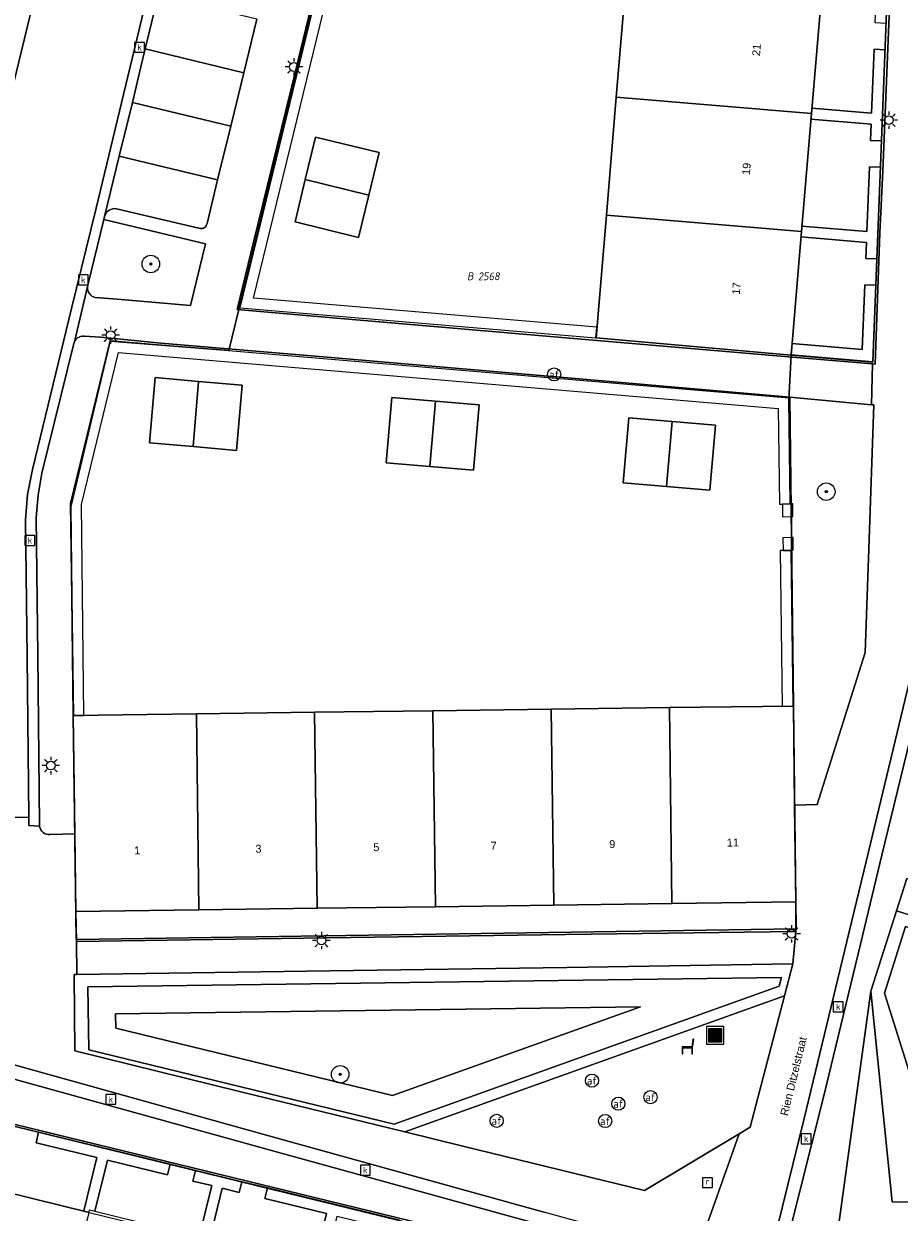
# Model space of a CAD drawing. Header units: metres. Extents: x 207466 to 209466, y 475780 to 477780.
# Tile 117 of 189: x 208472 to 208512, y 476685 to 476739. Entities that reach past the tile are written whole.
import ezdxf
from ezdxf.enums import TextEntityAlignment as Align

# ---------------------------------------------------------------- set-up
doc = ezdxf.new("R2010")
doc.units = ezdxf.units.M
doc.layers.get('0').update_dxf_attribs({"color": 253, "linetype": 'CONTINUOUS'})
for name, color, linetype, lineweight, true_color in [('B-RO-GR-BEPLANTING_CULTUUR_VASTE PLANTENVAK-GV', 7, 'CONTINUOUS', 0, 0x6d8a47), ('B-RO-GR-BOOM-S', 7, 'CONTINUOUS', 0, 0x6d8a47), ('B-RO-OG-BEBOUWING-GV', 7, 'CONTINUOUS', 0, 0xa50000), ('N-RO-GR-BOOM-S', 7, 'CONTINUOUS', 0, 0x6d8a47), ('N-RO-GR-GRAS-GV', 7, 'CONTINUOUS', 0, 0x6d8a47), ('N-RO-GR-GROENVOORZIENING-GV', 7, 'CONTINUOUS', 0, 0x6d8a47)]:
    doc.layers.add(name, color=color, linetype=linetype, lineweight=lineweight, true_color=true_color)
for name, color, linetype, lineweight in [('B-RO-KL-ET_LS_OV_LICHTMAST-S', 253, 'CONTINUOUS', 0), ('B-RO-OG-BEBOUWING-T18', 7, 'CONTINUOUS', 0), ('B-RO-OG-TERREIN_CULTUURSCHEIDING-GV', 253, 'CONTINUOUS', 0), ('B-RO-OG-TERREIN_ERF-GV', 253, 'CONTINUOUS', 0), ('B-RO-RI-GWA_KOLK-S', 253, 'CONTINUOUS', 0), ('B-RO-RI-GWA_RIOOLPUT-S', 253, 'CONTINUOUS', 0), ('B-RO-VH-VERHARDING_STRAATBAKSTEEN-GV', 253, 'CONTINUOUS', 0), ('B-RO-VW-AFSLUITPAAL-S', 253, 'CONTINUOUS', 0), ('B-WE-KG-GRENS_PERCEEL-GV', 150, 'CONTINUOUS', 18), ('B-WE-KG-GRENS_PERCEEL-S', 150, 'CONTINUOUS', 25), ('N-RO-IE-MEUBILAIR_WEGMEUBILAIR-S', 253, 'CONTINUOUS', 0), ('N-RO-IE-TERREINAFSCHEIDING_KUNSTMATIG_MUUR-GV', 253, 'CONTINUOUS', 0), ('N-RO-OG-TERREIN_CULTUURSCHEIDING-GV', 253, 'CONTINUOUS', 0), ('N-RO-OG-TERREIN_ERF-GV', 253, 'CONTINUOUS', 0), ('N-RO-OG-TOPOGRAFIE-T18', 7, 'CONTINUOUS', 0), ('N-RO-VW-AFSLUITPAAL-S', 253, 'CONTINUOUS', 0)]:
    doc.layers.add(name, color=color, linetype=linetype, lineweight=lineweight)
doc.styles.add('NLCS-ISO', font='NLCS-ISO.ttf')
doc.styles.add('NLCS-ISO-M200-T18', font='NLCS-ISO.ttf', dxfattribs={"height": 1.8})

# ---------------------------------------------------------------- blocks, each defined once
blk = doc.blocks.new('SIE-WEG_AFVALBAK-SO1')
at = {"linetype": 'Continuous'}
blk.add_hatch(color=0, dxfattribs=at).paths.add_polyline_path([(-1.5, -1.5), (1.5, -1.5), (1.5, 1.5), (-1.5, 1.5)])
at = {"color": 0, "linetype": 'ByBlock', "lineweight": -2, "flags": 128}
for points in [[(-2, -2), (2, -2), (2, 2), (-2, 2), (-2, -2)], [(-1.5, -1.5), (1.5, -1.5), (1.5, 1.5), (-1.5, 1.5), (-1.5, -1.5)]]:
    blk.add_lwpolyline(points, dxfattribs=at)
blk = doc.blocks.new('SVW-AFSLUITPAAL-SO1')
at = {"lineweight": -2}
blk.add_circle((0, 0), 1.5, dxfattribs=at)
at = {"lineweight": -2, "insert": (0, 0), "char_height": 1.8, "attachment_point": 5, "line_spacing_factor": 0.8, "style": 'NLCS-ISO'}
blk.add_mtext('{\\C256;af}', dxfattribs=at)
blk = doc.blocks.new('SKL-ET_OV_LICHTMAST-SO1')
at = {"color": 0, "linetype": 'ByBlock', "lineweight": -2}
blk.add_circle((0, 0), 1, dxfattribs=at)
for points in [[(-1.25, 0), (-2, 0)], [(-1.4142, 1.4142), (-0.8839, 0.8839)], [(0, 2), (0, 1.25)], [(0.8839, 0.8839), (1.4142, 1.4142)], [(2, 0), (1.25, 0)], [(-1.4142, -1.4142), (-0.8839, -0.8839)], [(0, -1.25), (0, -2)], [(0.8839, -0.8839), (1.4142, -1.4142)]]:
    blk.add_open_spline(points, degree=1, dxfattribs=at)
blk = doc.blocks.new('SRI-KOLK-SO1')
at = {"color": 0, "linetype": 'ByBlock', "lineweight": -2, "flags": 128}
blk.add_lwpolyline([(-1.125, -1.125), (1.125, -1.125), (1.125, 1.125), (-1.125, 1.125), (-1.125, -1.125)], dxfattribs=at)
at = {"color": 0, "linetype": 'ByBlock', "lineweight": -2, "insert": (0, 0), "char_height": 1.5, "attachment_point": 5, "line_spacing_factor": 0.8, "style": 'NLCS-ISO'}
blk.add_mtext('{\\C0;k}', dxfattribs=at)
blk = doc.blocks.new('SRI-PUT_INSPECTIEPUT_RIOOLPUT-SO1')
at = {"color": 0, "linetype": 'ByBlock', "lineweight": -2, "flags": 128}
blk.add_lwpolyline([(-1.125, -1.125), (1.125, -1.125), (1.125, 1.125), (-1.125, 1.125), (-1.125, -1.125)], dxfattribs=at)
at = {"color": 0, "linetype": 'ByBlock', "lineweight": -2, "insert": (0, 0.2828), "char_height": 1.5, "attachment_point": 5, "line_spacing_factor": 0.8, "style": 'NLCS-ISO'}
blk.add_mtext('{\\C0;r}', dxfattribs=at)
blk = doc.blocks.new('SIE-WEG_ZITBANK-SO1')
at = {"color": 0, "linetype": 'ByBlock', "lineweight": -2, "flags": 128}
blk.add_lwpolyline([(-0.9125, -1.6313), (-0.9125, -0.2), (1.0875, -0.2), (1.0875, -1.6313), (1.2875, -1.6313), (1.2875, -0.2125), (1.5361, 1.7765), (1.3346, 1.7765), (1.1125, 0), (-1.1125, 0), (-1.1125, -1.6313), (-0.9125, -1.6313)], dxfattribs=at)
blk = doc.blocks.new('SGR-BOOM_01-SO1')
at = {"linetype": 'Continuous'}
h = blk.add_hatch(color=0, dxfattribs=at)
edge = h.paths.add_edge_path()
edge.add_arc((0, 0), 0.25, 0, 360)
at = {"color": 0, "linetype": 'ByBlock', "lineweight": -2}
for radius in [2, 0.25]:
    blk.add_circle((0, 0), radius, dxfattribs=at)
blk = doc.blocks.new('SKG-PERCEELNUMMER-SO')
at = {"style": 'NLCS-ISO', "oblique": 10, "flags": 1}
blk.add_attdef('GEMEENTECODE', text='', height=1.8, dxfattribs=at).set_placement((0, 2.55), align=Align.MIDDLE_CENTER)
at = {"style": 'NLCS-ISO', "oblique": 10}
blk.add_attdef('SECTIE', text='', height=1.8, dxfattribs=at).set_placement((-0.5, 0), align=Align.MIDDLE_RIGHT)
blk.add_attdef('PERCEELNUMMER', text='', height=1.8, dxfattribs=at).set_placement((0.5, 0), align=Align.MIDDLE_LEFT)

msp = doc.modelspace()

# ---------------------------------------------------------------- linework, layer by layer
at = {"layer": 'B-RO-GR-BEPLANTING_CULTUUR_VASTE PLANTENVAK-GV', "flags": 128}
for points in [[(208476.578, 476726.227), (208479.932, 476725.947), (208480.615, 476728.76), (208475.974, 476729.864), (208475.238, 476726.872), (208475.225, 476726.792), (208475.226, 476726.711), (208475.241, 476726.632), (208475.27, 476726.557), (208475.312, 476726.487), (208475.365, 476726.427), (208475.428, 476726.376), (208475.498, 476726.338), (208475.575, 476726.312), (208476.578, 476726.227)], [(208473.04, 476702.175), (208473.041, 476702.16), (208473.061, 476702.081), (208473.096, 476702.008), (208473.143, 476701.942), (208473.202, 476701.886), (208473.27, 476701.842), (208473.346, 476701.811), (208473.426, 476701.794), (208473.507, 476701.792), (208474.652, 476701.826), (208474.578, 476707.224), (208474.582, 476707.224), (208474.453, 476716.908), (208476.261, 476724.328), (208476.29, 476724.448), (208475.818, 476724.494), (208475.07, 476724.535), (208474.992, 476724.538), (208474.915, 476724.526), (208474.841, 476724.5), (208474.774, 476724.461), (208474.715, 476724.41), (208474.667, 476724.349), (208474.632, 476724.28), (208474.61, 476724.205), (208473.148, 476718.294), (208472.968, 476717.284), (208472.88, 476716.262), (208472.955, 476709.973), (208473.035, 476702.241), (208473.04, 476702.175)], [(208507.294, 476721.763), (208507.459, 476707.655), (208507.516, 476703.122), (208508.539, 476703.159), (208510.745, 476710.104), (208510.908, 476714.827), (208511.128, 476721.405), (208511.033, 476721.414), (208507.294, 476721.763)]]:
    msp.add_lwpolyline(points, dxfattribs=at)
at = {"layer": 'B-RO-OG-BEBOUWING-GV', "flags": 128}
for points in [[(208508.743, 476740.083), (208499.825, 476740.836), (208499.374, 476735.455), (208508.289, 476734.702), (208508.743, 476740.083)], [(208508.289, 476734.702), (208499.374, 476735.455), (208498.923, 476730.074), (208507.835, 476729.321), (208508.289, 476734.702)], [(208488.539, 476732.927), (208485.636, 476733.634), (208485.174, 476731.696), (208488.07, 476730.986), (208488.539, 476732.927)], [(208488.07, 476730.986), (208485.174, 476731.696), (208484.711, 476729.758), (208487.6, 476729.045), (208488.07, 476730.986)], [(208507.835, 476729.321), (208498.923, 476730.074), (208498.453, 476724.465), (208507.359, 476723.674), (208507.835, 476729.321)], [(208480.3, 476722.475), (208478.31, 476722.648), (208478.056, 476719.674), (208480.046, 476719.501), (208480.3, 476722.475)], [(208482.29, 476722.302), (208480.3, 476722.475), (208480.046, 476719.501), (208482.036, 476719.328), (208482.29, 476722.302)], [(208491.117, 476721.569), (208489.124, 476721.738), (208488.871, 476718.761), (208490.864, 476718.592), (208491.117, 476721.569)], [(208493.109, 476721.4), (208491.117, 476721.569), (208490.864, 476718.592), (208492.856, 476718.423), (208493.109, 476721.4)], [(208501.923, 476720.651), (208499.942, 476720.821), (208499.687, 476717.85), (208501.668, 476717.679), (208501.923, 476720.651)], [(208503.904, 476720.48), (208501.923, 476720.651), (208501.668, 476717.679), (208503.649, 476717.509), (208503.904, 476720.48)], [(208496.396, 476707.51), (208490.997, 476707.439), (208491.116, 476698.492), (208496.515, 476698.563), (208496.396, 476707.51)], [(208501.796, 476707.581), (208496.396, 476707.51), (208496.515, 476698.563), (208501.915, 476698.634), (208501.796, 476707.581)], [(208501.796, 476707.581), (208501.915, 476698.634), (208507.571, 476698.708), (208507.516, 476703.122), (208507.459, 476707.655), (208501.796, 476707.581)], [(208474.652, 476701.826), (208474.7, 476698.276), (208480.317, 476698.35), (208480.198, 476707.298), (208474.582, 476707.224), (208474.578, 476707.224), (208474.652, 476701.826)], [(208485.597, 476707.368), (208480.198, 476707.298), (208480.317, 476698.35), (208485.716, 476698.421), (208485.597, 476707.368)], [(208490.997, 476707.439), (208485.597, 476707.368), (208485.716, 476698.421), (208491.116, 476698.492), (208490.997, 476707.439)], [(208475.299, 476684.538), (208470.053, 476685.82), (208467.935, 476677.127), (208473.181, 476675.844), (208475.299, 476684.538)]]:
    msp.add_lwpolyline(points, dxfattribs=at)
at = {"layer": 'B-RO-OG-TERREIN_CULTUURSCHEIDING-GV', "flags": 128}
for points in [[(208511.963, 476685.014), (208521.286, 476684.917), (208530.879, 476684.808), (208535.895, 476684.771), (208539.135, 476686.996), (208539.969, 476689.524), (208534.007, 476691.396), (208527.125, 476693.582), (208520.238, 476695.754), (208512.164, 476698.297), (208510.997, 476694.633), (208511.449, 476690.122), (208511.963, 476685.014)], [(208474.644, 476691.912), (208482.229, 476690.046), (208489.714, 476688.208), (208492.364, 476687.557), (208500.666, 476685.531), (208504.98, 476688.12), (208505.489, 476688.426), (208507.05, 476694.418), (208507.43, 476695.877), (208497.111, 476695.722), (208486.288, 476695.563), (208474.739, 476695.395), (208474.611, 476695.393), (208474.644, 476691.912)]]:
    msp.add_lwpolyline(points, dxfattribs=at)
at = {"layer": 'B-RO-OG-TERREIN_ERF-GV', "flags": 128}
for points in [[(208511.079, 476723.272), (208511.191, 476723.263), (208511.412, 476729.258), (208511.55, 476732.075), (208511.951, 476742.18), (208512.271, 476750.544), (208512.019, 476756.975), (208511.912, 476756.984), (208510.176, 476757.129), (208505.55, 476757.53), (208498.443, 476758.15), (208492.98, 476758.609), (208490.137, 476758.865), (208489.229, 476755.191), (208486.966, 476745.889), (208484.722, 476736.643), (208482.804, 476728.834), (208482.068, 476725.757), (208486.073, 476725.415), (208497.952, 476724.386), (208507.244, 476723.597), (208511.079, 476723.272)], [(208507.835, 476729.321), (208507.359, 476723.674), (208498.453, 476724.465), (208498.923, 476730.074), (208499.374, 476735.455), (208499.825, 476740.836), (208500.276, 476746.218), (208500.727, 476751.599), (208501.2, 476757.236), (208510.124, 476756.456), (208509.651, 476750.844), (208509.197, 476745.463), (208508.743, 476740.083), (208508.289, 476734.702), (208507.835, 476729.321)], [(208488.07, 476730.986), (208487.6, 476729.045), (208484.711, 476729.758), (208485.174, 476731.696), (208485.636, 476733.634), (208488.539, 476732.927), (208488.07, 476730.986)], [(208474.453, 476716.908), (208474.582, 476707.224), (208480.198, 476707.298), (208485.597, 476707.368), (208490.997, 476707.439), (208496.396, 476707.51), (208501.796, 476707.581), (208507.459, 476707.655), (208507.294, 476721.763), (208497.672, 476722.591), (208486.175, 476723.581), (208478.569, 476724.228), (208476.29, 476724.448), (208476.261, 476724.328), (208474.453, 476716.908)], [(208480.046, 476719.501), (208478.056, 476719.674), (208478.31, 476722.648), (208480.3, 476722.475), (208482.29, 476722.302), (208482.036, 476719.328), (208480.046, 476719.501)], [(208490.864, 476718.592), (208488.871, 476718.761), (208489.124, 476721.738), (208491.117, 476721.569), (208493.109, 476721.4), (208492.856, 476718.423), (208490.864, 476718.592)], [(208501.668, 476717.679), (208499.687, 476717.85), (208499.942, 476720.821), (208501.923, 476720.651), (208503.904, 476720.48), (208503.649, 476717.509), (208501.668, 476717.679)], [(208474.7, 476698.276), (208474.719, 476696.904), (208486.136, 476697.078), (208497.049, 476697.226), (208507.574, 476697.367), (208507.571, 476698.708), (208501.915, 476698.634), (208496.515, 476698.563), (208491.116, 476698.492), (208485.716, 476698.421), (208480.317, 476698.35), (208474.7, 476698.276)], [(208496.737, 476657.454), (208500.731, 476673.251), (208501.907, 476678.029), (208502.668, 476681.04), (208502.496, 476681.082), (208495.574, 476682.787), (208480.603, 476686.438), (208471.87, 476688.569), (208465.479, 476690.154), (208465.257, 476690.205), (208464.516, 476687.218), (208463.494, 476683.105), (208463.378, 476682.637), (208461.377, 476674.418), (208459.622, 476667.233), (208459.464, 476666.65), (208461.811, 476666.082), (208465.725, 476665.1), (208472.209, 476663.501), (208483.016, 476660.841), (208491.306, 476658.807), (208496.737, 476657.454)], [(208467.935, 476677.127), (208462.48, 476678.462), (208464.63, 476687.146), (208470.053, 476685.82), (208475.299, 476684.538), (208480.544, 476683.255), (208485.79, 476681.973), (208491.036, 476680.691), (208496.281, 476679.408), (208501.793, 476678.061), (208499.652, 476669.368), (208494.162, 476670.711), (208488.917, 476671.994), (208483.671, 476673.278), (208478.426, 476674.561), (208473.181, 476675.844), (208467.935, 476677.127)]]:
    msp.add_lwpolyline(points, dxfattribs=at)
at = {"layer": 'B-RO-VH-VERHARDING_STRAATBAKSTEEN-GV', "flags": 128}
for points in [[(208513.194, 476769.256), (208480.118, 476772.057), (208479.995, 476771.582), (208480.457, 476771.457), (208480.134, 476770.135), (208479.384, 476767.037), (208478.146, 476761.975), (208476.415, 476754.828), (208474.997, 476749.04), (208472.214, 476737.564), (208469.658, 476727.072), (208467.417, 476717.76), (208467.501, 476709.807), (208467.625, 476702.51)], [(208506.223, 476681.772), (208507.958, 476688.829), (208509.906, 476696.907), (208510.889, 476701.003), (208513.6, 476712.269), (208513.812, 476720.999), (208514.068, 476730.075), (208514.212, 476736.217), (208514.386, 476744.617), (208514.444, 476747.078), (208516.448, 476754.285), (208517.897, 476759.544), (208518.417, 476766.435), (208518.639, 476769.085)], [(208467.625, 476702.51), (208472.549, 476702.575), (208472.478, 476709.908), (208472.397, 476716.153), (208472.495, 476717.309), (208472.713, 476718.449), (208474.494, 476725.801), (208475.621, 476730.39), (208477.075, 476736.394), (208478.674, 476743.031), (208480.953, 476752.454), (208483.429, 476762.655), (208483.985, 476764.803), (208484.178, 476765.27), (208484.458, 476765.69), (208484.815, 476766.048), (208485.235, 476766.329), (208485.701, 476766.523), (208486.196, 476766.623), (208486.701, 476766.624), (208490.925, 476766.24), (208495.74, 476765.81), (208510.297, 476764.573), (208512.431, 476764.383)], [(208512.431, 476764.383), (208510.297, 476764.573), (208495.74, 476765.81), (208490.925, 476766.24), (208486.701, 476766.624), (208486.196, 476766.623), (208485.701, 476766.523), (208485.235, 476766.329), (208484.815, 476766.048), (208484.458, 476765.69), (208484.178, 476765.27), (208483.985, 476764.803), (208483.429, 476762.655), (208480.953, 476752.454), (208478.674, 476743.031), (208477.075, 476736.394), (208475.621, 476730.39), (208474.494, 476725.801), (208472.713, 476718.449), (208472.495, 476717.309), (208472.397, 476716.153), (208472.478, 476709.908), (208472.549, 476702.575)], [(208514.428, 476758.562), (208511.84, 476758.805), (208511.912, 476756.984), (208512.019, 476756.975), (208512.271, 476750.544), (208511.951, 476742.18), (208511.55, 476732.075), (208511.412, 476729.258), (208511.191, 476723.263), (208511.079, 476723.272), (208511.033, 476721.414), (208511.128, 476721.405), (208510.908, 476714.827), (208510.745, 476710.104), (208508.539, 476703.159), (208507.516, 476703.122), (208507.571, 476698.708), (208507.574, 476697.367), (208507.43, 476695.877), (208507.05, 476694.418), (208505.489, 476688.426), (208504.98, 476688.12), (208503.041, 476682.626)], [(208466.938, 476715.185), (208466.975, 476712.666), (208467.011, 476710.146), (208467.017, 476709.76), (208467.052, 476707.626), (208467.092, 476705.109), (208467.138, 476702.284), (208467.141, 476702.134), (208467.208, 476698.39), (208467.686, 476698.379), (208467.629, 476702.273), (208467.625, 476702.51), (208467.501, 476709.807), (208467.417, 476717.76), (208469.658, 476727.072), (208472.214, 476737.564), (208474.997, 476749.04)], [(208475.818, 476724.494), (208476.29, 476724.448), (208478.569, 476724.228), (208486.175, 476723.581), (208497.672, 476722.591), (208507.294, 476721.763), (208511.033, 476721.414), (208511.079, 476723.272), (208507.244, 476723.597), (208497.952, 476724.386), (208486.073, 476725.415), (208482.068, 476725.757), (208482.804, 476728.834), (208484.722, 476736.643), (208486.966, 476745.889)], [(208472.549, 476702.575), (208472.553, 476702.2), (208473.04, 476702.175), (208473.035, 476702.241), (208472.955, 476709.973), (208472.88, 476716.262), (208472.968, 476717.284), (208473.148, 476718.294), (208474.61, 476724.205), (208474.632, 476724.28), (208475.238, 476726.872), (208475.974, 476729.864), (208476.011, 476730.013), (208476.68, 476732.768), (208477.275, 476735.217), (208477.668, 476736.837), (208477.868, 476737.666), (208478.461, 476740.115)], [(208477.868, 476737.666), (208482.361, 476736.571), (208482.957, 476739.02), (208478.461, 476740.115), (208477.868, 476737.666)], [(208482.957, 476739.02), (208482.361, 476736.571), (208482.238, 476736.068), (208481.765, 476734.123), (208481.169, 476731.674), (208480.684, 476729.68), (208480.667, 476729.629), (208480.642, 476729.582), (208480.608, 476729.54), (208480.567, 476729.506), (208480.521, 476729.479), (208480.47, 476729.461), (208480.417, 476729.453), (208480.363, 476729.455), (208480.311, 476729.466), (208476.552, 476730.362), (208476.464, 476730.368), (208476.377, 476730.357), (208476.293, 476730.331), (208476.215, 476730.291), (208476.145, 476730.236), (208476.087, 476730.17), (208476.042, 476730.095), (208476.011, 476730.013), (208475.974, 476729.864), (208480.615, 476728.76), (208479.932, 476725.947), (208476.578, 476726.227), (208475.575, 476726.312), (208475.498, 476726.338), (208475.428, 476726.376), (208475.365, 476726.427), (208475.312, 476726.487), (208475.27, 476726.557), (208475.241, 476726.632), (208475.226, 476726.711), (208475.225, 476726.792), (208475.238, 476726.872), (208474.632, 476724.28), (208474.667, 476724.349), (208474.715, 476724.41), (208474.774, 476724.461), (208474.841, 476724.5), (208474.915, 476724.526), (208474.992, 476724.538), (208475.07, 476724.535), (208475.818, 476724.494)], [(208477.275, 476735.217), (208481.765, 476734.123), (208482.238, 476736.068), (208482.361, 476736.571), (208477.868, 476737.666), (208477.668, 476736.837), (208477.275, 476735.217)], [(208476.68, 476732.768), (208481.169, 476731.674), (208481.765, 476734.123), (208477.275, 476735.217), (208476.68, 476732.768)], [(208481.169, 476731.674), (208476.68, 476732.768), (208476.011, 476730.013), (208476.042, 476730.095), (208476.087, 476730.17), (208476.145, 476730.236), (208476.215, 476730.291), (208476.293, 476730.331), (208476.377, 476730.357), (208476.464, 476730.368), (208476.552, 476730.362), (208480.311, 476729.466), (208480.363, 476729.455), (208480.417, 476729.453), (208480.47, 476729.461), (208480.521, 476729.479), (208480.567, 476729.506), (208480.608, 476729.54), (208480.642, 476729.582), (208480.667, 476729.629), (208480.684, 476729.68), (208481.169, 476731.674)], [(208513.6, 476712.269), (208510.889, 476701.003), (208509.906, 476696.907), (208507.958, 476688.829), (208506.223, 476681.772)], [(208507.202, 476683.321), (208508.853, 476689.85), (208510.522, 476696.778), (208511.505, 476700.839), (208514.233, 476712.09)], [(208514.233, 476712.09), (208511.505, 476700.839), (208510.522, 476696.778), (208508.853, 476689.85), (208507.202, 476683.321)], [(208503.041, 476682.626), (208504.98, 476688.12), (208500.666, 476685.531), (208492.364, 476687.557), (208489.714, 476688.208), (208482.229, 476690.046), (208474.644, 476691.912), (208474.611, 476695.393), (208474.739, 476695.395), (208474.719, 476696.904), (208474.7, 476698.276), (208474.652, 476701.826), (208473.507, 476701.792), (208473.426, 476701.794), (208473.346, 476701.811), (208473.27, 476701.842), (208473.202, 476701.886), (208473.143, 476701.942), (208473.096, 476702.008), (208473.061, 476702.081), (208473.041, 476702.16), (208473.04, 476702.175), (208472.553, 476702.2), (208472.549, 476702.575), (208467.625, 476702.51)], [(208509.437, 476683.34), (208510.997, 476694.633), (208512.164, 476698.297), (208512.642, 476699.775)], [(208539.969, 476689.524), (208540.683, 476691.424), (208540.655, 476691.351), (208540.614, 476691.283), (208540.563, 476691.224), (208540.501, 476691.175), (208540.432, 476691.138), (208540.357, 476691.113), (208540.279, 476691.102), (208540.201, 476691.105), (208540.124, 476691.122), (208539.154, 476691.372), (208535.638, 476692.503), (208533.894, 476693.041), (208529.24, 476694.52), (208520.623, 476697.259), (208512.642, 476699.775), (208512.164, 476698.297), (208520.238, 476695.754), (208527.125, 476693.582), (208534.007, 476691.396), (208539.969, 476689.524)], [(208474.719, 476696.904), (208474.739, 476695.395), (208486.288, 476695.563), (208497.111, 476695.722), (208507.43, 476695.877), (208507.574, 476697.367), (208497.049, 476697.226), (208486.136, 476697.078), (208474.719, 476696.904)], [(208521.286, 476684.917), (208511.963, 476685.014), (208511.449, 476690.122), (208510.997, 476694.633), (208509.437, 476683.34)], [(208459.614, 476693.031), (208459.631, 476692.925), (208459.707, 476692.461), (208459.715, 476692.412), (208463.614, 476692.904), (208473.313, 476690.217), (208483.795, 476687.316), (208495.992, 476683.951), (208502.827, 476682.019), (208502.855, 476682.098), (208503.011, 476682.542), (208503.041, 476682.626), (208496.133, 476684.537), (208484.169, 476687.848), (208473.461, 476690.834), (208463.618, 476693.565), (208459.614, 476693.031)], [(208463.618, 476693.565), (208473.461, 476690.834), (208484.169, 476687.848), (208496.133, 476684.537)], [(208459.71, 476689.154), (208460.869, 476683.757), (208463.494, 476683.105), (208464.516, 476687.218), (208465.257, 476690.205), (208465.479, 476690.154), (208471.87, 476688.569), (208480.603, 476686.438), (208495.574, 476682.787), (208502.496, 476681.082), (208502.827, 476682.019), (208495.992, 476683.951), (208483.795, 476687.316), (208473.313, 476690.217), (208463.614, 476692.904), (208459.715, 476692.412), (208459.71, 476689.154)]]:
    msp.add_lwpolyline(points, dxfattribs=at)
at = {"layer": 'B-WE-KG-GRENS_PERCEEL-GV'}
for points in [[(208474.578, 476707.225), (208474.468, 476716.754), (208476.259, 476724.313), (208481.686, 476723.882), (208490.179, 476758.729), (208511.891, 476756.874), (208512.146, 476750.657), (208511.094, 476723.362), (208507.358, 476723.671), (208507.251, 476721.656), (208507.308, 476716.89), (208507.363, 476716.89), (208507.384, 476714.75), (208507.356, 476714.75), (208507.459, 476707.655), (208507.586, 476697.484), (208474.717, 476696.996)], [(208474.468, 476716.754), (208474.578, 476707.225), (208474.717, 476696.996), (208507.586, 476697.484), (208507.459, 476707.655), (208507.356, 476714.75), (208507.384, 476714.75), (208507.363, 476716.89), (208507.308, 476716.89), (208507.251, 476721.656), (208507.358, 476723.671), (208511.094, 476723.362), (208512.146, 476750.657), (208511.891, 476756.874), (208490.179, 476758.729), (208481.686, 476723.882), (208476.259, 476724.313)], [(208459.584, 476666.725), (208462.479, 476678.462), (208464.63, 476687.146), (208465.326, 476690.076), (208502.519, 476680.975), (208501.793, 476678.061), (208499.652, 476669.368), (208496.76, 476657.551)], [(208499.652, 476669.368), (208501.793, 476678.061), (208502.519, 476680.975), (208465.326, 476690.076), (208464.63, 476687.146), (208462.479, 476678.462), (208459.584, 476666.725), (208496.76, 476657.551)]]:
    msp.add_lwpolyline(points, close=True, dxfattribs=at)
at = {"layer": 'N-RO-GR-GRAS-GV', "flags": 128}
for points in [[(208539.344, 476689.141), (208512.573, 476697.582), (208511.617, 476694.548), (208514.548, 476685.259), (208535.492, 476685.051), (208538.83, 476687.511), (208539.344, 476689.141)], [(208506.918, 476695.258), (208475.247, 476694.837), (208475.285, 476691.961), (208489.227, 476688.565), (208506.811, 476694.864), (208506.918, 476695.258)], [(208489.158, 476689.868), (208476.522, 476692.946), (208476.513, 476693.604), (208500.476, 476693.922), (208489.158, 476689.868)], [(208500.476, 476693.922), (208476.513, 476693.604), (208476.522, 476692.946), (208489.158, 476689.868), (208500.476, 476693.922)], [(208504.98, 476688.12), (208505.489, 476688.426), (208507.05, 476694.418), (208489.714, 476688.208), (208492.364, 476687.557), (208500.666, 476685.531), (208504.98, 476688.12)]]:
    msp.add_lwpolyline(points, dxfattribs=at)
at = {"layer": 'N-RO-GR-GROENVOORZIENING-GV', "flags": 128}
for points in [[(208501.206, 476757.213), (208505.022, 476756.891), (208505.066, 476757.419), (208490.189, 476758.677), (208482.186, 476725.834), (208498.438, 476724.46), (208498.48, 476724.958), (208482.81, 476726.283), (208490.566, 476758.113), (208501.206, 476757.213)], [(208511.647, 476737.623), (208511.147, 476737.643), (208511.032, 476734.721), (208508.296, 476734.952), (208508.275, 476734.703), (208508.254, 476734.454), (208511.012, 476734.221), (208510.982, 476733.477), (208511.482, 476733.457), (208511.647, 476737.623)], [(208507.842, 476729.571), (208507.82, 476729.322), (208507.799, 476729.073), (208510.797, 476728.819), (208510.769, 476728.091), (208511.268, 476728.072), (208511.434, 476732.258), (208510.935, 476732.278), (208510.817, 476729.32), (208507.842, 476729.571)], [(208507.388, 476724.205), (208507.346, 476723.707), (208511.082, 476723.391), (208511.221, 476726.872), (208510.721, 476726.893), (208510.6, 476723.934), (208507.388, 476724.205)], [(208474.453, 476716.908), (208474.582, 476707.224), (208474.582, 476707.219), (208475.063, 476707.225), (208474.954, 476716.851), (208476.645, 476723.793), (208506.768, 476721.247), (208506.826, 476716.876), (208506.957, 476716.878), (208507.326, 476716.883), (208507.262, 476721.707), (208476.261, 476724.328), (208474.453, 476716.908)], [(208507.354, 476714.763), (208506.986, 476714.758), (208506.854, 476714.756), (208506.949, 476707.65), (208507.449, 476707.656), (208507.354, 476714.763)], [(208478.997, 476686.734), (208472.994, 476688.196), (208472.876, 476687.71), (208475.65, 476687.035), (208475.058, 476684.607), (208475.301, 476684.548), (208475.325, 476684.645), (208475.568, 476684.586), (208476.136, 476686.916), (208478.879, 476686.248), (208478.997, 476686.734)], [(208482.276, 476685.935), (208480.163, 476686.45), (208480.044, 476685.964), (208480.897, 476685.756), (208480.329, 476683.426), (208480.572, 476683.367), (208480.814, 476683.307), (208481.382, 476685.638), (208482.158, 476685.449), (208482.276, 476685.935)], [(208489.479, 476684.18), (208483.442, 476685.651), (208483.324, 476685.165), (208486.143, 476684.478), (208485.575, 476682.147), (208485.818, 476682.088), (208485.794, 476681.991), (208486.037, 476681.932), (208486.629, 476684.36), (208489.361, 476683.694), (208489.479, 476684.18)]]:
    msp.add_lwpolyline(points, dxfattribs=at)
at = {"layer": 'N-RO-IE-TERREINAFSCHEIDING_KUNSTMATIG_MUUR-GV', "flags": 128}
for points in [[(208507.427, 476716.884), (208507.326, 476716.883), (208506.957, 476716.878), (208506.965, 476716.298), (208507.334, 476716.303), (208507.435, 476716.304), (208507.427, 476716.884)], [(208507.448, 476715.344), (208507.347, 476715.343), (208506.978, 476715.338), (208506.986, 476714.758), (208507.354, 476714.763), (208507.456, 476714.764), (208507.448, 476715.344)]]:
    msp.add_lwpolyline(points, dxfattribs=at)
at = {"layer": 'N-RO-OG-TERREIN_CULTUURSCHEIDING-GV', "flags": 128}
for points in [[(208511.963, 476685.014), (208521.286, 476684.917), (208530.879, 476684.808), (208535.895, 476684.771), (208539.135, 476686.996), (208539.969, 476689.524), (208534.007, 476691.396), (208527.125, 476693.582), (208520.238, 476695.754), (208512.164, 476698.297), (208510.997, 476694.633), (208511.449, 476690.122), (208511.963, 476685.014)], [(208539.344, 476689.141), (208538.83, 476687.511), (208535.492, 476685.051), (208514.548, 476685.259), (208511.617, 476694.548), (208512.573, 476697.582), (208539.344, 476689.141)], [(208474.644, 476691.912), (208482.229, 476690.046), (208489.714, 476688.208), (208507.05, 476694.418), (208507.43, 476695.877), (208497.111, 476695.722), (208486.288, 476695.563), (208474.739, 476695.395), (208474.611, 476695.393), (208474.644, 476691.912)], [(208506.918, 476695.258), (208506.811, 476694.864), (208489.227, 476688.565), (208475.285, 476691.961), (208475.247, 476694.837), (208506.918, 476695.258)]]:
    msp.add_lwpolyline(points, dxfattribs=at)
at = {"layer": 'N-RO-OG-TERREIN_ERF-GV', "flags": 128}
for points in [[(208511.147, 476737.643), (208511.647, 476737.623), (208511.695, 476738.822), (208511.195, 476738.841), (208511.226, 476739.622), (208508.709, 476739.835), (208508.296, 476734.952), (208511.032, 476734.721), (208511.147, 476737.643)], [(208511.482, 476733.457), (208510.982, 476733.477), (208511.012, 476734.221), (208508.254, 476734.454), (208507.842, 476729.571), (208510.817, 476729.32), (208510.935, 476732.278), (208511.434, 476732.258), (208511.482, 476733.457)], [(208510.721, 476726.893), (208511.221, 476726.872), (208511.268, 476728.072), (208510.769, 476728.091), (208510.797, 476728.819), (208507.799, 476729.073), (208507.388, 476724.205), (208510.6, 476723.934), (208510.721, 476726.893)], [(208475.65, 476687.035), (208472.876, 476687.71), (208472.994, 476688.196), (208471.828, 476688.48), (208471.71, 476687.994), (208470.889, 476688.194), (208470.298, 476685.767), (208475.058, 476684.607), (208475.65, 476687.035)], [(208480.897, 476685.756), (208480.044, 476685.964), (208480.163, 476686.45), (208478.997, 476686.734), (208478.879, 476686.248), (208476.136, 476686.916), (208475.568, 476684.586), (208480.329, 476683.426), (208480.897, 476685.756)], [(208486.143, 476684.478), (208483.324, 476685.165), (208483.442, 476685.651), (208482.276, 476685.935), (208482.158, 476685.449), (208481.382, 476685.638), (208480.814, 476683.307), (208485.575, 476682.147), (208486.143, 476684.478)]]:
    msp.add_lwpolyline(points, dxfattribs=at)

# ---------------------------------------------------------------- block references
at = {"layer": 'B-RO-GR-BOOM-S', "xscale": 0.2, "yscale": 0.2, "zscale": 0.2}
for p in [(208478.119, 476727.834), (208486.766, 476690.841)]:
    msp.add_blockref('SGR-BOOM_01-SO1', p, dxfattribs=at)
at = {"layer": 'B-RO-KL-ET_LS_OV_LICHTMAST-S', "xscale": 0.2, "yscale": 0.2, "zscale": 0.2}
for p in [(208484.653, 476736.832), (208511.82, 476734.403), (208476.285, 476724.589), (208473.553, 476704.935), (208485.908, 476696.948), (208507.379, 476697.252)]:
    msp.add_blockref('SKL-ET_OV_LICHTMAST-SO1', p, dxfattribs=at)
at = {"layer": 'B-RO-RI-GWA_KOLK-S', "xscale": 0.2, "yscale": 0.2, "zscale": 0.2}
for p in [(208477.601, 476737.731), (208475.038, 476727.113), (208472.598, 476715.217), (208509.508, 476693.921), (208476.289, 476689.7), (208508.044, 476687.896), (208487.914, 476686.461)]:
    msp.add_blockref('SRI-KOLK-SO1', p, dxfattribs=at)
at = {"layer": 'B-RO-RI-GWA_RIOOLPUT-S', "xscale": 0.2, "yscale": 0.2, "zscale": 0.2}
msp.add_blockref('SRI-PUT_INSPECTIEPUT_RIOOLPUT-SO1', (208503.538, 476685.893), dxfattribs=at)
at = {"layer": 'B-RO-VW-AFSLUITPAAL-S', "xscale": 0.2, "yscale": 0.2, "zscale": 0.2}
msp.add_blockref('SVW-AFSLUITPAAL-SO1', (208496.539, 476722.797), dxfattribs=at)
at = {"layer": 'B-WE-KG-GRENS_PERCEEL-S', "xscale": 0.2, "yscale": 0.2, "zscale": 0.2}
msp.add_blockref('SKG-PERCEELNUMMER-SO', (208492.957, 476727.276), dxfattribs=at).add_auto_attribs({'PERCEELNUMMER': '2568', 'SECTIE': 'B'})
at = {"layer": 'N-RO-GR-BOOM-S', "xscale": 0.2, "yscale": 0.2, "zscale": 0.2}
msp.add_blockref('SGR-BOOM_01-SO1', (208508.96, 476717.44), dxfattribs=at)
at = {"layer": 'N-RO-IE-MEUBILAIR_WEGMEUBILAIR-S', "xscale": 0.2, "yscale": 0.2, "zscale": 0.2}
for name, p in [('SIE-WEG_AFVALBAK-SO1', (208503.887, 476692.618)), ('SIE-WEG_ZITBANK-SO1', (208502.6, 476692.095))]:
    msp.add_blockref(name, p, dxfattribs=at)
at = {"layer": 'N-RO-VW-AFSLUITPAAL-S', "xscale": 0.2, "yscale": 0.2, "zscale": 0.2}
for p in [(208498.263, 476690.552), (208500.935, 476689.799), (208499.467, 476689.498), (208493.911, 476688.719), (208498.865, 476688.707)]:
    msp.add_blockref('SVW-AFSLUITPAAL-SO1', p, dxfattribs=at)

# ---------------------------------------------------------------- texts
at = {"layer": 'B-RO-OG-BEBOUWING-T18', "char_height": 0.36, "attachment_point": 5, "line_spacing_factor": 0.8, "style": 'NLCS-ISO-M200-T18'}
for s, insert, rotation in [('{\\fArial|b0|i0|c0|p34;\\C256;21}', (208505.775, 476737.611), 85.2), ('{\\fArial|b0|i0|c0|p34;\\C256;19}', (208505.317, 476732.181), 85.2), ('{\\fArial|b0|i0|c0|p34;\\C256;17}', (208504.856, 476726.718), 85.2), ('{\\fArial|b0|i0|c0|p34;\\C256;9}', (208499.19, 476701.348), 0.8), ('{\\fArial|b0|i0|c0|p34;\\C256;11}', (208504.698, 476701.421), 0.8), ('{\\fArial|b0|i0|c0|p34;\\C256;1}', (208477.494, 476701.063), 0.8), ('{\\fArial|b0|i0|c0|p34;\\C256;3}', (208483.034, 476701.136), 0.8), ('{\\fArial|b0|i0|c0|p34;\\C256;5}', (208488.417, 476701.207), 0.8), ('{\\fArial|b0|i0|c0|p34;\\C256;7}', (208493.773, 476701.277), 0.8)]:
    msp.add_mtext(s, dxfattribs=dict(at, insert=insert, rotation=rotation))
at = {"layer": 'N-RO-OG-TOPOGRAFIE-T18', "insert": (208507.464, 476690.751), "char_height": 0.36, "attachment_point": 5, "rotation": 76.3, "line_spacing_factor": 0.8, "style": 'NLCS-ISO-M200-T18'}
msp.add_mtext('{\\fArial|b0|i0|c0|p34;\\C256;Rien Ditzelstraat}', dxfattribs=at)

doc.saveas('drawing.dxf')
